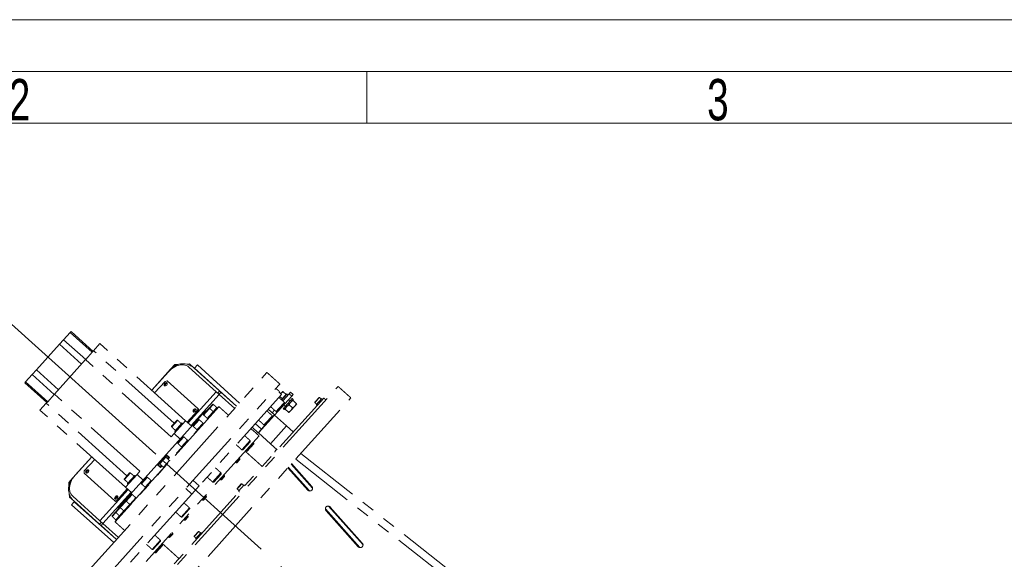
# Model space of a CAD drawing. Header units: millimetres. Extents: x 36 to 588, y 6 to 414.
# Tile 12 of 57: x 143 to 239, y 362 to 414. Entities that reach past the tile are written whole.
import ezdxf

# ---------------------------------------------------------------- set-up
doc = ezdxf.new("R2010")
doc.units = ezdxf.units.MM
doc.linetypes.add('CENTERX2', pattern=[20.32, 12.7, -2.54, 2.54, -2.54])
doc.linetypes.add('PHANTOM', pattern=[12.7, 6.35, -1.27, 1.27, -1.27, 1.27, -1.27])
doc.styles.add('SLDTEXTSTYLE0', font='TXT', dxfattribs={"width": 0.7})
doc.styles.add('SLDTEXTSTYLE1', font='TXT', dxfattribs={"width": 0.75})
doc.dimstyles.new('SLDDIMSTYLE2', dxfattribs={"dimtxt": 3.5, "dimasz": 5, "dimexe": 0, "dimexo": 0.0625, "dimgap": 0.875, "dimtad": 1, "dimdec": 4, "dimlfac": 15, "dimzin": 12, "dimdsep": 46, "dimtxsty": 'SLDTEXTSTYLE1', "dimsah": 1, "dimcen": 0.09, "dimazin": 0, "dimtfac": 1, "dimtofl": 0, "dimtmove": 0, "dimatfit": 3, "dimfxl": 1, "dimtolj": 1, "dimtzin": 12, "dimarcsym": 0})

# ---------------------------------------------------------------- blocks, each defined once
blk = doc.blocks.new('*D4')
at = {"color": 7, "linetype": 'Continuous', "lineweight": 0}
for p, q in [((156.607, 372.472), (130.722, 395.779)), ((171.274, 273.519), (83.791, 273.519))]:
    blk.add_line(p, q, dxfattribs=at)
blk.add_arc((266.505, 273.519), 181.715, 138, 180, dxfattribs=at)
for points in [[(131.465, 395.11), (127.682, 391.777), (128.66, 390.92)], [(84.791, 273.519), (85.509, 278.51), (84.21, 278.528)]]:
    blk.add_solid(points, dxfattribs=at)
at = {"color": 7, "linetype": 'Continuous', "lineweight": 0, "insert": (104.532, 365.482), "char_height": 3.5, "attachment_point": 1, "rotation": 59.33091, "style": 'SLDTEXTSTYLE1'}
blk.add_mtext('42°', dxfattribs=at)

msp = doc.modelspace()

# ---------------------------------------------------------------- linework, layer by layer
at = {"color": 7, "linetype": 'Continuous', "lineweight": 15}
msp.add_line((36.5, 414.5), (588.5, 414.5), dxfattribs=at)
at = {"color": 1, "linetype": 'Continuous', "lineweight": 0}
for p, q in [((41.5, 409.5), (583.5, 409.5)), ((177, 409.5), (177, 404.5)), ((46.5, 404.5), (578.5, 404.5))]:
    msp.add_line(p, q, dxfattribs=at)
at = {"color": 0, "linetype": 'PHANTOM', "lineweight": 0}
for p, q in [((147.6912188, 383.5514558), (148.3292443, 384.260055)), ((148.3292443, 384.260055), (148.4042793, 384.3433897)), ((150.4595928, 382.3418805), (148.3292443, 384.260055)), ((148.4042793, 384.3433897), (150.5346278, 382.4252153)), ((145.0586262, 380.6276656), (147.2890616, 383.104815)), ((147.2890616, 383.104815), (147.6912188, 383.5514558)), ((149.4194101, 381.1866406), (147.2890616, 383.104815)), ((147.6912188, 383.5514558), (149.8215673, 381.6332814)), ((151.2037584, 383.1683601), (150.5908347, 382.4876395)), ((159.4774374, 375.7187061), (151.2037584, 383.1683601)), ((149.8215673, 381.6332814), (150.4595928, 382.3418805)), ((150.4597061, 382.3420063), (150.4595928, 382.3418805)), ((150.5908347, 382.4876395), (150.4597061, 382.3420063)), ((158.3889011, 375.466229), (150.5908347, 382.4876395)), ((146.7982025, 378.2754946), (149.8101824, 381.6206372)), ((158.0838614, 374.1709831), (149.8101824, 381.6206372)), ((149.8215673, 381.6332814), (149.8212742, 381.6329559)), ((158.4380356, 381.1400301), (158.0365572, 380.6941432)), ((158.7705203, 381.1574549), (158.4380356, 381.1400301)), ((159.850311, 381.2140444), (159.5178262, 381.1966196)), ((162.4462835, 378.5177848), (159.8068486, 380.8943426)), ((159.850311, 381.2140444), (160.2961979, 380.812566)), ((160.2961979, 380.812566), (162.7648471, 378.5897843)), ((160.3524748, 380.8089708), (160.621325, 381.1051457)), ((164.4168465, 377.1195731), (160.3524748, 380.8089708)), ((164.684501, 377.4168334), (160.621325, 381.1051457)), ((160.621325, 381.1051457), (160.621332, 381.1051402)), ((160.621332, 381.1051402), (164.6845014, 377.4168339)), ((144.0184435, 379.4724257), (144.6564691, 380.1810248)), ((144.6564691, 380.1810248), (145.0586262, 380.6276656)), ((146.7868176, 378.2628504), (144.6564691, 380.1810248)), ((145.0586262, 380.6276656), (147.1889747, 378.7094912)), ((149.8658274, 360.9590291), (167.3524406, 380.3798805)), ((158.0365572, 380.6941432), (156.2076002, 378.6628807)), ((157.8158264, 380.4443459), (156.2099129, 378.6607983)), ((143.9434086, 379.3890909), (144.0184435, 379.4724257)), ((146.0737571, 377.4709165), (143.9434086, 379.3890909)), ((144.0184435, 379.4724257), (146.148792, 377.5542512)), ((151.1044021, 359.8438114), (168.5910153, 379.2646629)), ((151.9158262, 354.2689241), (174.2201797, 379.0404183)), ((157.4938663, 379.5231706), (156.4901704, 378.4084534)), ((157.6929685, 379.5681703), (157.4938663, 379.5231706)), ((160.6707041, 376.8870052), (157.6929685, 379.5681703)), ((146.148792, 377.5542512), (146.7868176, 378.2628504)), ((146.7871106, 378.2631759), (146.7868176, 378.2628504)), ((155.0718815, 370.8258405), (146.7982025, 378.2754946)), ((159.7251524, 375.4956625), (162.4462835, 378.5177848)), ((162.726541, 378.2654399), (160.0054098, 375.2433176)), ((168.7693356, 378.2671264), (160.7941306, 369.4097639)), ((162.4462835, 378.5177848), (162.726541, 378.2654399)), ((162.5864122, 378.3916123), (162.7648471, 378.5897843)), ((162.9049758, 378.4636118), (162.726541, 378.2654399)), ((164.2298311, 376.9118714), (162.726541, 378.2654399)), ((162.7648471, 378.5897843), (162.9049758, 378.4636118)), ((162.9049758, 378.4636118), (164.4082659, 377.1100433)), ((169.7379054, 378.0974351), (168.0873833, 376.2643445)), ((168.5586422, 378.5312865), (168.5216206, 378.4901699)), ((168.7693356, 378.2671264), (168.5216206, 378.4901699)), ((168.5833136, 378.060528), (168.8359828, 377.8330236)), ((168.6985861, 378.3379988), (168.8881731, 378.5485565)), ((169.3018871, 378.31061), (168.7727129, 377.7229026)), ((168.8359828, 377.8330236), (169.0255699, 378.0435813)), ((169.4901905, 378.3204786), (168.8717989, 377.6336852)), ((168.9257856, 378.51469), (169.2151569, 378.254139)), ((169.0255699, 378.0435813), (169.2151569, 378.254139)), ((169.4901905, 378.3204786), (169.6240166, 378.4691076)), ((169.7379054, 378.0974351), (169.4901905, 378.3204786)), ((169.6240166, 378.4691076), (169.8717316, 378.246064)), ((169.8717316, 378.246064), (169.7379054, 378.0974351)), ((172.3840015, 377.9576007), (171.9825231, 377.5117138)), ((172.4310773, 377.9600679), (171.9849902, 377.464638)), ((146.0175501, 377.4084923), (145.4046265, 376.7277717)), ((146.1486788, 377.5541255), (146.0175501, 377.4084923)), ((153.8156165, 370.3870818), (146.0175501, 377.4084923)), ((146.148792, 377.5542512), (146.1486788, 377.5541255)), ((172.839877, 377.9059639), (152.899785, 355.7602481)), ((153.1544009, 353.1537064), (175.4587544, 377.9252006)), ((153.5136494, 366.9033495), (162.6639924, 377.065835)), ((162.7110683, 377.0683021), (153.5198755, 366.8604484)), ((161.7310549, 376.9064625), (162.0808053, 377.2948997)), ((161.8063763, 376.9104099), (162.1561267, 377.2988471)), ((169.0352908, 377.4864764), (168.4801733, 376.869956)), ((169.0412119, 377.3734944), (168.5601101, 376.8391767)), ((168.7528957, 377.7407461), (168.8359828, 377.8330236)), ((168.9051429, 376.8736632), (169.797317, 377.864523)), ((169.0042288, 376.7844458), (169.896403, 377.7753055)), ((169.4879284, 377.2460092), (169.8090473, 376.9568725)), ((169.6570728, 376.7124483), (170.0362468, 377.1335637)), ((169.8671024, 377.6671246), (170.1882213, 377.3779879)), ((170.0362468, 377.1335637), (170.2258338, 377.3441214)), ((172.6490865, 377.8534804), (172.113782, 377.2589645)), ((153.6783055, 369.2781176), (145.4046265, 376.7277717)), ((157.6013569, 372.4395263), (161.4102145, 376.6696912)), ((159.6430669, 375.5695726), (160.6467628, 376.6842899)), ((159.7131312, 375.5064864), (160.7168271, 376.6212036)), ((160.6467628, 376.6842899), (160.6707041, 376.8870052)), ((160.7168271, 376.6212036), (160.6467628, 376.6842899)), ((160.6707041, 376.8870052), (160.7407684, 376.8239189)), ((160.7407684, 376.8239189), (160.7168271, 376.6212036)), ((161.2225156, 376.3416724), (161.7310549, 376.9064625)), ((161.2264631, 376.266351), (161.8063763, 376.9104099)), ((161.5831726, 375.9451683), (162.1630858, 376.5892272)), ((161.5831726, 375.9451683), (161.7621676, 376.1439624)), ((161.7621676, 376.1439624), (162.1630858, 376.5892272)), ((162.1630858, 376.5892272), (162.5128362, 376.9776644)), ((162.1630858, 376.5892272), (162.5128362, 376.9776644)), ((166.5260785, 374.5303399), (168.0873833, 376.2643445)), ((167.8696545, 376.1919062), (167.184288, 375.4307296)), ((167.8755756, 376.0789241), (167.2815914, 375.4192378)), ((167.4680959, 376.8219533), (168.0626118, 376.2866488)), ((168.0688422, 376.7419114), (167.8396683, 376.487388)), ((168.0626118, 376.2866488), (167.8755756, 376.0789241)), ((168.0873833, 376.2643445), (169.2516435, 375.2160399)), ((168.4801733, 376.869956), (168.232334, 376.5947026)), ((168.5601101, 376.8391767), (168.3453161, 376.6006238)), ((169.1087544, 376.8248938), (169.4298733, 376.5357571)), ((169.4674858, 376.5018906), (169.6570728, 376.7124483)), ((158.1348653, 375.1840936), (158.6434045, 375.7488837)), ((158.1388127, 375.1087723), (158.7187259, 375.7528311)), ((158.3622198, 374.4801313), (159.4774374, 375.7187061)), ((159.1423485, 375.5059629), (158.4286092, 374.7132751)), ((159.4774374, 375.7187061), (160.0719533, 375.1834016)), ((160.2265106, 375.2354967), (160.7350498, 375.8002868)), ((160.230458, 375.1601753), (160.8103712, 375.8042342)), ((160.5871675, 374.8389927), (161.1670807, 375.4830515)), ((160.6720938, 374.9333129), (161.1670807, 375.4830515)), ((166.501307, 374.5526442), (165.9067912, 375.0879487)), ((166.2190521, 375.4347497), (166.813568, 374.8994452)), ((166.813568, 374.8994452), (167.1796798, 375.3060535)), ((167.184288, 375.4307296), (167.0666977, 375.3001324)), ((167.2815914, 375.4192378), (167.1796798, 375.3060535)), ((167.6903388, 373.4820353), (169.2516435, 375.2160399)), ((169.2516435, 375.2160399), (169.8957024, 374.6361267)), ((166.5879572, 374.2503519), (155.658824, 362.1123198)), ((158.0838614, 374.1709831), (158.3622198, 374.4801313)), ((158.9567356, 373.9448269), (158.3622198, 374.4801313)), ((158.7358836, 373.5799878), (159.2444229, 374.1447778)), ((158.7398311, 373.5046664), (159.3197443, 374.1487253)), ((160.5871675, 374.8389927), (160.6720938, 374.9333129)), ((166.813568, 374.8994452), (166.501307, 374.5526442)), ((166.501307, 374.5526442), (166.5260785, 374.5303399)), ((166.5260785, 374.5303399), (167.6903388, 373.4820353)), ((159.0965406, 373.1834837), (159.6764538, 373.8275426)), ((159.0965406, 373.1834837), (159.1186122, 373.2079968)), ((159.1186122, 373.2079968), (159.6764538, 373.8275426)), ((165.7158394, 373.7998522), (164.9434434, 372.9420195)), ((165.7217606, 373.6868702), (165.0523507, 372.9434152)), ((165.7292887, 373.1539316), (166.0790391, 373.5423688)), ((165.7943838, 373.1498095), (166.0828237, 373.4701545)), ((167.6903388, 373.4820353), (168.3343976, 372.9021221)), ((150.4084683, 372.2222922), (148.5795113, 370.1910297)), ((150.410781, 372.2202098), (148.8048675, 370.4366623)), ((157.6013569, 372.4395263), (156.7434177, 371.4866883)), ((157.5288296, 372.2095289), (157.6392584, 372.3321725)), ((157.5439627, 372.2064096), (157.6580888, 372.3331594)), ((157.9233864, 372.1495697), (157.6013569, 372.4395263)), ((164.9434434, 372.9420195), (164.9128827, 372.9080784)), ((165.0523507, 372.9434152), (165.0258647, 372.9139995)), ((165.372419, 372.7575877), (165.7292887, 373.1539316)), ((165.4446334, 372.7613723), (165.7330733, 373.0817172)), ((170.6173533, 372.5482799), (212.6099471, 339.513666)), ((149.6873426, 370.8531477), (150.6910385, 371.9678649)), ((152.9345602, 367.2565234), (156.7434177, 371.4866883)), ((156.7434177, 371.4866883), (157.0654472, 371.1967317)), ((156.8541452, 371.460216), (156.9645741, 371.5828596)), ((156.855132, 371.4413856), (156.9692581, 371.5681354)), ((156.9775693, 371.6271818), (157.4861085, 372.1919719)), ((156.9815167, 371.5518605), (157.5614299, 372.1959193)), ((157.0103667, 371.3016117), (157.1218885, 371.4254692)), ((157.0177982, 371.2949204), (157.12932, 371.4187778)), ((157.2044602, 371.3511213), (157.0654472, 371.1967317)), ((157.3382262, 371.2306778), (157.9181394, 371.8747366)), ((157.3382262, 371.2306778), (157.9181394, 371.8747366)), ((157.7018017, 372.069528), (157.8133235, 372.1933855)), ((157.7092332, 372.0628367), (157.8207549, 372.1866942)), ((157.9233864, 372.1495697), (157.7843733, 371.9951802)), ((164.3764139, 371.651412), (164.7332836, 372.0477559)), ((164.4486283, 371.6551966), (164.7370682, 371.9755415)), ((171.7578755, 369.1825926), (169.6834062, 371.5110266)), ((169.7299184, 371.5626836), (171.6903338, 369.3620239)), ((170.1255714, 372.0021008), (212.1357175, 338.9536788)), ((149.6873426, 370.8531477), (149.6634012, 370.6504324)), ((152.6411368, 367.9692672), (149.6634012, 370.6504324)), ((153.561113, 370.1044271), (154.0696523, 370.6692172)), ((153.5650604, 370.0291057), (154.1449736, 370.6731646)), ((153.6783055, 369.2781176), (154.7935232, 370.5166923)), ((154.5685962, 370.4262964), (154.2117265, 370.0299525)), ((154.7935232, 370.5166923), (155.0718815, 370.8258405)), ((154.7935232, 370.5166923), (155.388039, 369.9813878)), ((162.9017444, 370.6744831), (162.0987877, 369.7827093)), ((162.9076655, 370.561501), (162.2117697, 369.7886304)), ((162.885787, 369.995903), (163.2426567, 370.3922469)), ((162.9580014, 369.9996876), (163.2464413, 370.3200326)), ((169.3708775, 371.1639283), (171.2920997, 369.0072648)), ((171.4557994, 368.9203401), (169.4141271, 371.2119619)), ((148.5795113, 370.1910297), (148.1780329, 369.7451428)), ((148.1780329, 369.7451428), (148.1954577, 369.4126581)), ((154.2117265, 370.0299525), (153.8548569, 369.6336086)), ((155.2192549, 369.6743759), (155.7277942, 370.239166)), ((155.2232024, 369.5990546), (155.8031155, 370.2431134)), ((155.5799119, 369.2778719), (156.1598251, 369.9219307)), ((155.5799119, 369.2778719), (156.1598251, 369.9219307)), ((160.7941306, 369.4097639), (160.0903185, 368.6281014)), ((160.1996147, 369.9450684), (160.7941306, 369.4097639)), ((164.6682349, 369.3883738), (164.4674957, 369.1654304)), ((164.6930064, 369.3660695), (164.4699629, 369.1183545)), ((165.1340591, 369.5071969), (164.5987546, 368.912681)), ((164.8689741, 369.6113173), (164.6682349, 369.3883738)), ((164.9160499, 369.6137844), (164.6930064, 369.3660695)), ((148.2346224, 368.6653521), (148.2520471, 368.3328674)), ((151.2048893, 366.0329517), (153.9260204, 369.055074)), ((154.2062779, 368.8027291), (151.4851468, 365.7806068)), ((160.0903185, 368.6281014), (152.1049002, 359.7593958)), ((153.8439349, 369.1289842), (152.840239, 368.0142669)), ((153.9139993, 369.0658979), (152.9103034, 367.9511807)), ((154.2728214, 368.7428131), (153.6783055, 369.2781176)), ((153.728628, 368.018867), (154.2371673, 368.5836571)), ((153.7325754, 367.9435456), (154.3124886, 368.5876045)), ((160.0903185, 368.6281014), (159.4958027, 369.1634059)), ((161.1274726, 368.0430971), (161.4843423, 368.439441)), ((148.2520471, 368.3328674), (148.697934, 367.931389)), ((148.7073921, 367.8757962), (148.4409421, 367.5774601)), ((152.533767, 363.9220762), (148.4409421, 367.5774601)), ((148.4409421, 367.5774601), (148.4409483, 367.5774537)), ((148.4409483, 367.5774537), (152.5337666, 363.9220758)), ((148.5654544, 368.4095096), (151.2048893, 366.0329517)), ((148.697934, 367.931389), (151.1665832, 365.7086073)), ((152.8014214, 364.2193366), (148.7073921, 367.8757962)), ((152.6411368, 367.9692672), (152.840239, 368.0142669)), ((152.7112012, 367.906181), (152.6411368, 367.9692672)), ((152.9103034, 367.9511807), (152.7112012, 367.906181)), ((152.840239, 368.0142669), (152.9103034, 367.9511807)), ((153.1572185, 367.3842524), (153.6657578, 367.9490425)), ((153.1611659, 367.3089311), (153.7325754, 367.9435456)), ((153.5178754, 366.9877484), (154.0892849, 367.6223629)), ((153.5178754, 366.9877484), (154.0892849, 367.6223629)), ((154.0892849, 367.6223629), (154.6691981, 368.2664218)), ((154.0892849, 367.6223629), (154.6691981, 368.2664218)), ((161.199687, 368.0468817), (161.4881269, 368.3672267)), ((176.635818, 363.7074733), (173.2938513, 367.4585767)), ((152.3828725, 366.5242541), (152.7326229, 366.9126913)), ((152.3868199, 366.4489327), (152.7365704, 366.8373699)), ((152.671642, 365.9682056), (153.5136494, 366.9033495)), ((153.5198755, 366.8604484), (152.6741092, 365.9211297)), ((152.7326229, 366.9126913), (153.1572185, 367.3842524)), ((152.7365704, 366.8373699), (153.1611659, 367.3089311)), ((152.7435294, 366.12775), (153.0932799, 366.5161872)), ((152.7435294, 366.12775), (153.0932799, 366.5161872)), ((153.0932799, 366.5161872), (153.5178754, 366.9877484)), ((153.0932799, 366.5161872), (153.5178754, 366.9877484)), ((159.85579, 367.2916079), (159.0528332, 366.3998342)), ((159.8617111, 367.1786259), (159.1658153, 366.4057553)), ((176.3343479, 363.4445406), (172.9983851, 367.188905)), ((173.0658956, 367.0160944), (176.1700383, 363.5315462)), ((173.4641296, 367.3708535), (176.5682723, 363.8863054)), ((151.1665832, 365.7086073), (151.345018, 365.9067793)), ((151.306712, 365.5824348), (151.1665832, 365.7086073)), ((151.4851468, 365.7806068), (151.2048893, 366.0329517)), ((151.4851468, 365.7806068), (151.306712, 365.5824348)), ((152.8100021, 364.2288663), (151.306712, 365.5824348)), ((151.4851468, 365.7806068), (152.9884369, 364.4270383)), ((159.3691583, 366.0902912), (159.726028, 366.4866351)), ((159.4413726, 366.0940758), (159.7298125, 366.4144207)), ((157.8785314, 364.4347823), (158.235401, 364.8311262)), ((157.9507457, 364.4385669), (158.2391856, 364.7589118)), ((160.7172848, 365.0003992), (160.3158064, 364.5545123)), ((160.7643606, 365.0028663), (160.3182736, 364.5074364)), ((160.9572929, 364.8684281), (160.4470653, 364.301763)), ((160.9823698, 364.8962788), (160.9572929, 364.8684281)), ((157.041695, 364.1662388), (156.2387383, 363.274465)), ((157.0476161, 364.0532568), (156.3517203, 363.2803862)), ((156.8825263, 363.3286066), (157.2393959, 363.7249505)), ((156.9547406, 363.3323912), (157.2431805, 363.6527361)), ((156.5327758, 362.9401693), (156.8825263, 363.3286066)), ((156.6049902, 362.9439539), (156.8934301, 363.2642989))]:
    msp.add_line(p, q, dxfattribs=at)
at = {"color": 7, "linetype": 'CENTERX2', "lineweight": 0}
msp.add_line((157.3506333, 371.802614), (246.3002234, 291.7120433), dxfattribs=at)
at = {"color": 0, "linetype": 'PHANTOM', "lineweight": 0, "flags": 128}
for points in [[(159.8068486, 380.8943426), (159.6931509, 380.9803646), (159.5648487, 381.047071), (159.423813, 381.093489), (159.2721005, 381.1189418), (159.1119234, 381.1230583), (158.9456175, 381.1057783), (158.7756079, 381.067354), (158.6043738, 381.0083455), (158.434412, 380.9296134), (158.2682011, 380.8323058), (158.1081647, 380.7178416), (157.9566366, 380.58789), (157.8158264, 380.4443459)], [(157.6538439, 379.154854), (157.6916534, 379.2099283), (157.7113454, 379.2692797), (157.7102604, 379.3248925), (157.6885451, 379.3692559), (157.6491321, 379.3963783), (157.5973444, 379.4025967), (157.5401763, 379.3870712), (157.4853486, 379.3518988), (157.440266, 379.3018295), (157.4110173, 379.2436256), (157.4015526, 379.1851478), (157.4131502, 379.1342938), (157.4442438, 379.0979318), (157.490634, 379.0809727), (157.5460556, 379.0857068), (157.6030235, 379.1114948), (157.6538439, 379.154854)], [(160.4564186, 376.6314044), (160.494228, 376.6864788), (160.51392, 376.7458302), (160.5128351, 376.801443), (160.4911197, 376.8458064), (160.4517068, 376.8729287), (160.3999191, 376.8791471), (160.342751, 376.8636217), (160.2879232, 376.8284492), (160.2428407, 376.77838), (160.2135919, 376.7201761), (160.2041272, 376.6616983), (160.2157249, 376.6108443), (160.2468184, 376.5744823), (160.2932086, 376.5575231), (160.3486302, 376.5622573), (160.4055981, 376.5880453), (160.4564186, 376.6314044)], [(148.8048675, 370.4366623), (148.6768285, 370.281619), (148.5634278, 370.1173373), (148.466319, 369.9462129), (148.3869182, 369.770741), (148.3263832, 369.5934806), (148.2855969, 369.4170164), (148.2651538, 369.2439217), (148.2653523, 369.0767206), (148.2861892, 368.9178513), (148.3273609, 368.7696304), (148.3882669, 368.6342194), (148.4680191, 368.5135928), (148.5654544, 368.4095096)], [(150.0703637, 370.732546), (150.0195433, 370.6891868), (149.9625754, 370.6633988), (149.9071538, 370.6586647), (149.8607636, 370.6756238), (149.82967, 370.7119858), (149.8180724, 370.7628398), (149.8275371, 370.8213176), (149.8567858, 370.8795215), (149.9018684, 370.9295908), (149.9566961, 370.9647632), (150.0138642, 370.9802887), (150.0656519, 370.9740703), (150.1050649, 370.9469479), (150.1267802, 370.9025845), (150.1278652, 370.8469717), (150.1081732, 370.7876203), (150.0703637, 370.732546)], [(152.8729384, 368.2090964), (152.8221179, 368.1657373), (152.76515, 368.1399492), (152.7097284, 368.1352151), (152.6633382, 368.1521743), (152.6322447, 368.1885363), (152.620647, 368.2393902), (152.6301117, 368.2978681), (152.6593604, 368.356072), (152.704443, 368.4061412), (152.7592707, 368.4413137), (152.8164389, 368.4568391), (152.8682265, 368.4506207), (152.9076395, 368.4234983), (152.9293549, 368.379135), (152.9304398, 368.3235222), (152.9107478, 368.2641707), (152.8729384, 368.2090964)]]:
    msp.add_lwpolyline(points, dxfattribs=at)
at = {"color": 0, "linetype": 'PHANTOM', "lineweight": 0}
for centre, radius, start, end in [((159.2255889, 379.6235343), 1.6, 48, 138), ((157.6841965, 379.1275244), 0.2106638, 83.836833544, 192.163166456), ((157.6382286, 379.1469997), 0.1290332, 130.749243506, 210.410123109), ((157.6600229, 379.1712048), 0.1290332, 65.589876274, 145.250756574), ((172.408773, 377.9352964), 0.0333333, 48, 138), ((162.1204398, 377.2592127), 0.0533333, 48, 138), ((168.9817603, 377.4270248), 0.08, 318, 48), ((172.0072946, 377.4894095), 0.0333333, 138, 228), ((160.4867696, 376.6040763), 0.2106619, 83.835048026, 192.164944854), ((160.4408034, 376.6235501), 0.1290333, 130.749269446, 210.409923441), ((160.4625976, 376.6477551), 0.1290333, 65.59007674, 145.25073053), ((161.26215, 376.3059854), 0.0533333, 138, 228), ((161.7706893, 376.8707755), 0.0533333, 48, 138), ((167.816124, 376.1324546), 0.08, 318, 48), ((168.2858645, 376.6541542), 0.08, 228, 318), ((158.1744997, 375.1484067), 0.0533333, 138, 228), ((158.6830389, 375.7131967), 0.0533333, 48, 138), ((160.266145, 375.1998097), 0.0533333, 138, 228), ((160.7746842, 375.7645998), 0.0533333, 48, 138), ((167.1202282, 375.3595839), 0.08, 228, 318), ((159.2840573, 374.1090909), 0.0533333, 48, 138), ((158.775518, 373.5443008), 0.0533333, 138, 228), ((165.662309, 373.7404006), 0.08, 318, 48), ((157.649167, 372.3232508), 0.0133333, 48, 138), ((164.9664131, 372.96753), 0.08, 228, 318), ((168.3870741, 372.6691925), 0.2666667, 106.872200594, 181.114176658), ((156.8640538, 371.4512942), 0.0133333, 138, 228), ((157.0172037, 371.5914949), 0.0533333, 138, 228), ((157.5257429, 372.1562849), 0.0533333, 48, 138), ((150.1007168, 370.705216), 0.2106643, 83.837361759, 192.162640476), ((150.0547492, 370.7246913), 0.1290341, 130.74940974, 210.408843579), ((150.0765432, 370.7488959), 0.1290341, 65.591161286, 145.250589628), ((154.1092867, 370.6335302), 0.0533333, 48, 138), ((162.848214, 370.6150315), 0.08, 318, 48), ((149.768543, 369.1204207), 1.6, 138, 228), ((153.6007474, 370.0687401), 0.0533333, 138, 228), ((155.2588893, 369.638689), 0.0533333, 138, 228), ((155.7674286, 370.203479), 0.0533333, 48, 138), ((162.1523182, 369.8421609), 0.08, 228, 318), ((164.8937456, 369.5890129), 0.0333333, 48, 138), ((154.2768017, 368.5479701), 0.0533333, 48, 138), ((164.4922672, 369.143126), 0.0333333, 138, 228), ((171.4912168, 369.1846443), 0.2666667, 221.695632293, 41.695632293), ((152.9032918, 368.181766), 0.2106648, 83.837835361, 192.162168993), ((152.8573227, 368.2012423), 0.1290329, 130.749185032, 210.410573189), ((152.8791172, 368.2254475), 0.1290329, 65.589424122, 145.250815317), ((153.7053921, 367.9133555), 0.0533333, 76.2540531, 138), ((153.7682624, 367.98318), 0.0533333, 138, 228), ((173.2650126, 367.193474), 0.2666667, 41.695632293, 221.695632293), ((152.4225068, 366.4885671), 0.0533333, 138, 228), ((152.7722573, 366.8770043), 0.0533333, 138, 228), ((153.1968529, 367.3485655), 0.0533333, 138, 228), ((159.8022595, 367.2321564), 0.08, 318, 48), ((159.1063637, 366.4592857), 0.08, 228, 318), ((160.7420563, 364.9780948), 0.0333333, 48, 138), ((156.9881645, 364.1067873), 0.08, 318, 48), ((160.3405779, 364.5322079), 0.0333333, 138, 228), ((176.3691553, 363.7089258), 0.2666667, 221.695632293, 41.695632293), ((156.2922687, 363.3339166), 0.08, 228, 318)]:
    msp.add_arc(centre, radius, start, end, dxfattribs=at)
for points in [[(168.5910153, 379.2646629), (167.3524406, 380.3798805)], [(175.4587544, 377.9252006), (174.2201797, 379.0404183)], [(168.5586422, 378.5312865), (168.2118413, 378.8435475)], [(169.0352908, 377.4864764), (168.5002265, 377.9682505)], [(169.2349741, 378.2362955), (169.2151569, 378.254139)], [(169.4009731, 378.2213926), (169.3018871, 378.31061)], [(172.6044778, 377.8039374), (172.4310773, 377.9600679)], [(162.5128362, 376.9776644), (162.1561267, 377.2988471)], [(162.7110683, 377.0683021), (162.6639924, 377.065835)], [(163.6276135, 376.243041), (162.7110683, 377.0683021)], [(167.6972698, 377.0764767), (168.232334, 376.5947026)], [(168.9795574, 377.2552043), (169.1281864, 377.1213781)], [(169.5742735, 377.616808), (169.4256445, 377.7506341)], [(169.896403, 377.7753055), (169.797317, 377.864523)], [(171.9849902, 377.464638), (172.1583907, 377.3085075)], [(172.113782, 377.2589645), (172.1930508, 377.1875906)], [(172.7283553, 377.7821064), (172.6490865, 377.8534804)], [(173.038049, 377.7275291), (172.839877, 377.9059639)], [(161.2264631, 376.266351), (161.5831726, 375.9451683)], [(161.4696661, 376.6161608), (161.4102145, 376.6696912)], [(162.1630858, 376.5892272), (161.8063763, 376.9104099)], [(162.2027202, 376.5535402), (162.1630858, 376.5892272)], [(162.5524706, 376.9419775), (162.5128362, 376.9776644)], [(167.8696545, 376.1919062), (167.3345902, 376.6736802)], [(168.9051429, 376.8736632), (169.0042288, 376.7844458)], [(158.1388127, 375.1087723), (158.4955222, 374.7875896)], [(159.0754354, 375.4316484), (158.7187259, 375.7528311)], [(159.2216173, 375.434589), (159.1423485, 375.5059629)], [(160.230458, 375.1601753), (160.5871675, 374.8389927)], [(161.1670807, 375.4830515), (160.8103712, 375.8042342)], [(161.2067151, 375.4473645), (161.1670807, 375.4830515)], [(161.5831726, 375.9451683), (161.622807, 375.9094814)], [(166.5316335, 375.7819064), (167.0666977, 375.3001324)], [(158.4286092, 374.7132751), (158.507878, 374.6419012)], [(159.6764538, 373.8275426), (159.3197443, 374.1487253)], [(160.5871675, 374.8389927), (160.6268019, 374.8033057)], [(165.7158394, 373.7998522), (165.1807751, 374.2816262)], [(158.7398311, 373.5046664), (159.0965406, 373.1834837)], [(159.0965406, 373.1834837), (159.136175, 373.1477968)], [(159.7160882, 373.7918556), (159.6764538, 373.8275426)], [(164.3778184, 373.3898524), (164.9128827, 372.9080784)], [(165.7292887, 373.1539316), (165.6582936, 373.2178559)], [(166.0790391, 373.5423688), (166.008044, 373.6062931)], [(166.0828237, 373.4701545), (166.0790391, 373.5423688)], [(157.8133235, 372.1933855), (157.6580888, 372.3331594)], [(166.8846146, 371.291975), (165.249696, 372.7640623)], [(165.3014239, 372.8215119), (165.372419, 372.7575877)], [(165.372419, 372.7575877), (165.4446334, 372.7613723)], [(165.7330733, 373.0817172), (165.7292887, 373.1539316)], [(165.7296824, 373.1464187), (165.7943838, 373.1498095)], [(156.855132, 371.4413856), (157.0103667, 371.3016117)], [(156.9815167, 371.5518605), (157.3382262, 371.2306778)], [(157.0177982, 371.2949204), (157.0929384, 371.2272638)], [(157.0505146, 371.3462004), (157.057946, 371.3395091)], [(157.9181394, 371.8747366), (157.5614299, 372.1959193)], [(157.7806071, 372.1421055), (157.7731756, 372.1487968)], [(157.8958951, 372.1190376), (157.8207549, 372.1866942)], [(157.9577738, 371.8390497), (157.9181394, 371.8747366)], [(164.3054188, 371.7153362), (164.3764139, 371.651412)], [(164.3764139, 371.651412), (164.4486283, 371.6551966)], [(164.7332836, 372.0477559), (164.6622885, 372.1116802)], [(164.7370682, 371.9755415), (164.7332836, 372.0477559)], [(154.5016831, 370.3519819), (154.1449736, 370.6731646)], [(154.647865, 370.3549224), (154.5685962, 370.4262964)], [(157.3382262, 371.2306778), (157.3778606, 371.1949908)], [(162.9017444, 370.6744831), (162.3666802, 371.1562571)], [(163.2426567, 370.3922469), (163.1716616, 370.4561712)], [(163.2464413, 370.3200326), (163.2426567, 370.3922469)], [(153.5650604, 370.0291057), (153.9217699, 369.707923)], [(153.8548569, 369.6336086), (153.9341257, 369.5622346)], [(155.2232024, 369.5990546), (155.5799119, 369.2778719)], [(156.1598251, 369.9219307), (155.8031155, 370.2431134)], [(156.1994595, 369.8862438), (156.1598251, 369.9219307)], [(161.5637234, 370.2644833), (162.0987877, 369.7827093)], [(162.8147919, 370.0598273), (162.885787, 369.995903)], [(162.885787, 369.995903), (162.9580014, 369.9996876)], [(165.0894504, 369.4576539), (164.9160499, 369.6137844)], [(165.2133279, 369.435823), (165.1340591, 369.5071969)], [(154.6691981, 368.2664218), (154.3124886, 368.5876045)], [(155.5799119, 369.2778719), (155.6195463, 369.2421849)], [(161.4843423, 368.439441), (161.4133472, 368.5033653)], [(161.4881269, 368.3672267), (161.4843423, 368.439441)], [(164.4699629, 369.1183545), (164.6433633, 368.962224)], [(164.5987546, 368.912681), (164.6780234, 368.8413071)], [(153.7325754, 367.9435456), (154.0892849, 367.6223629)], [(154.0892849, 367.6223629), (154.1289193, 367.586676)], [(154.7088325, 368.2307348), (154.6691981, 368.2664218)], [(159.85579, 367.2916079), (159.3207257, 367.773382)], [(161.0564775, 368.1070214), (161.1274726, 368.0430971)], [(161.1274726, 368.0430971), (161.199687, 368.0468817)], [(152.7365704, 366.8373699), (153.0932799, 366.5161872)], [(152.9345602, 367.2565234), (152.9940117, 367.202993)], [(153.0932799, 366.5161872), (153.1329143, 366.4805003)], [(153.1611659, 367.3089311), (153.5178754, 366.9877484)], [(153.5178754, 366.9877484), (153.5575098, 366.9520614)], [(158.517769, 366.8816082), (159.0528332, 366.3998342)], [(159.726028, 366.4866351), (159.6550328, 366.5505594)], [(152.3868199, 366.4489327), (152.7435294, 366.12775)], [(152.671642, 365.9682056), (152.6741092, 365.9211297)], [(152.6741092, 365.9211297), (153.5906544, 365.0958686)], [(152.7435294, 366.12775), (152.7831638, 366.092063)], [(159.2981632, 366.1542155), (159.3691583, 366.0902912)], [(159.3691583, 366.0902912), (159.4413726, 366.0940758)], [(159.7298125, 366.4144207), (159.726028, 366.4866351)], [(157.041695, 364.1662388), (156.5066307, 364.6480129)], [(158.235401, 364.8311262), (158.1644059, 364.8950504)], [(158.2391856, 364.7589118), (158.235401, 364.8311262)], [(160.9377611, 364.8467359), (160.7643606, 365.0028663)], [(161.0616386, 364.8249049), (160.9823698, 364.8962788)], [(155.703674, 363.7562391), (156.2387383, 363.274465)], [(157.2393959, 363.7249505), (157.1684008, 363.7888747)], [(157.2201287, 363.8463244), (158.8550474, 362.3742371)], [(157.2431805, 363.6527361), (157.2393959, 363.7249505)], [(157.8075363, 364.4987065), (157.8785314, 364.4347823)], [(157.8785314, 364.4347823), (157.9507457, 364.4385669)], [(160.3182736, 364.5074364), (160.491674, 364.351306)], [(160.4470653, 364.301763), (160.5263341, 364.230389)], [(156.4617807, 363.0040936), (156.5327758, 362.9401693)], [(156.5327758, 362.9401693), (156.6049902, 362.9439539)], [(156.8115312, 363.3925308), (156.8825263, 363.3286066)], [(156.8825263, 363.3286066), (156.9547406, 363.3323912)], [(156.8934301, 363.2642989), (156.8900392, 363.3290003)]]:
    msp.add_open_spline(points, degree=1, dxfattribs=at)
for points, knots in [([(168.9257856, 378.51469), (168.8844833, 378.4899602), (168.8011212, 378.440047), (168.7329709, 378.3722202), (168.6985861, 378.3379988)], [0, 0, 0, 0, 0.4954579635, 1, 1, 1, 1]), ([(168.8881731, 378.5485565), (168.8886128, 378.5481606), (168.8904558, 378.5465012), (168.9105131, 378.5284415), (168.9257856, 378.51469)], [0, 0, 0, 0, 0.2385511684, 1, 1, 1, 1]), ([(169.2607289, 377.069318), (169.2453784, 377.0513245), (169.1831246, 376.9783521), (169.1407103, 376.8908327), (169.1087544, 376.8248938)], [0, 0, 0, 0, 0.2465794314, 1, 1, 1, 1]), ([(169.4879284, 377.2460092), (169.4686585, 377.234831), (169.3847698, 377.1861681), (169.3147018, 377.120162), (169.2607289, 377.069318)], [0, 0, 0, 0, 0.2297082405, 1, 1, 1, 1]), ([(169.6399029, 377.4904334), (169.6354541, 377.4854022), (169.601763, 377.4473005), (169.5458135, 377.3686424), (169.5073409, 377.2871359), (169.4879284, 377.2460092)], [0, 0, 0, 0, 0.0700880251, 0.5307833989, 1, 1, 1, 1]), ([(169.8671024, 377.6671246), (169.8258, 377.6423947), (169.742438, 377.5924815), (169.6742876, 377.5246548), (169.6399029, 377.4904334)], [0, 0, 0, 0, 0.4954579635, 1, 1, 1, 1]), ([(169.8090473, 376.9568725), (169.8503497, 376.9816024), (169.9337117, 377.0315155), (170.0018621, 377.0993423), (170.0362468, 377.1335637)], [0, 0, 0, 0, 0.4954579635, 1, 1, 1, 1]), ([(169.8294899, 377.7009911), (169.8295348, 377.7009506), (169.8298749, 377.7006444), (169.8380896, 377.6932479), (169.8573726, 377.6758854), (169.8671024, 377.6671246)], [0, 0, 0, 0, 0.0700880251, 0.5307833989, 1, 1, 1, 1]), ([(170.0362468, 377.1335637), (170.0406956, 377.1385949), (170.0743867, 377.1766966), (170.1303362, 377.2553547), (170.1688088, 377.3368612), (170.1882213, 377.3779879)], [0, 0, 0, 0, 0.0700880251, 0.5307833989, 1, 1, 1, 1]), ([(170.1882213, 377.3779879), (170.1987339, 377.3685223), (170.2199519, 377.3494175), (170.2238613, 377.3458974), (170.2258338, 377.3441214)], [0, 0, 0, 0, 0.4954579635, 1, 1, 1, 1]), ([(169.1087544, 376.8248938), (169.0982418, 376.8343594), (169.0770238, 376.8534642), (169.0731144, 376.8569842), (169.0711419, 376.8587603)], [0, 0, 0, 0, 0.4954579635, 1, 1, 1, 1]), ([(169.4298733, 376.5357571), (169.4921107, 376.5744304), (169.5747171, 376.6257606), (169.6407824, 376.6953011), (169.6570728, 376.7124483)], [0, 0, 0, 0, 0.75342056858, 1, 1, 1, 1]), ([(169.4674858, 376.5018906), (169.4674409, 376.501931), (169.4671008, 376.5022373), (169.4588861, 376.5096338), (169.4396031, 376.5269963), (169.4298733, 376.5357571)], [0, 0, 0, 0, 0.07008802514, 0.53078339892, 1, 1, 1, 1]), ([(169.6570728, 376.7124483), (169.7019966, 376.7714401), (169.7603171, 376.8480239), (169.7999445, 376.9365397), (169.8090473, 376.9568725)], [0, 0, 0, 0, 0.7702917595, 1, 1, 1, 1]), ([(166.5879572, 374.2503519), (166.5317569, 374.3009549), (166.4019931, 374.4177948), (166.1367334, 374.6566357), (165.9092879, 374.8614286), (165.7952694, 374.9640913)], [0, 0, 0, 0, 0.275882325, 0.6369996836, 1, 1, 1, 1])]:
    msp.add_open_spline(points, degree=3, knots=knots, dxfattribs=at)

# ---------------------------------------------------------------- texts
at = {"color": 1, "linetype": 'Continuous', "lineweight": 0, "char_height": 4, "attachment_point": 1, "style": 'SLDTEXTSTYLE0'}
for s, insert in [('2', (142.3849761, 408.7637745)), ('3', (209.9056638, 408.7637745))]:
    msp.add_mtext(s, dxfattribs=dict(at, insert=insert))

# ---------------------------------------------------------------- dimensions: what is measured, and where the dimension line sits
at = {"color": 7, "linetype": 'Continuous', "lineweight": 0}
dim = msp.add_angular_dim_2l(base=(96.8601657, 338.6398868), line1=((157.3506333, 371.802614), (246.3002234, 291.7120433)), line2=((172.2743017, 273.5191545), (235.607635, 273.5191545)), dimstyle='SLDDIMSTYLE2', dxfattribs=at)
dim.commit()
dim.dimension.update_dxf_attribs({"geometry": '*D4', "text_midpoint": (110.207635, 366.2080207), "dimtype": 162})

doc.saveas('drawing.dxf')
